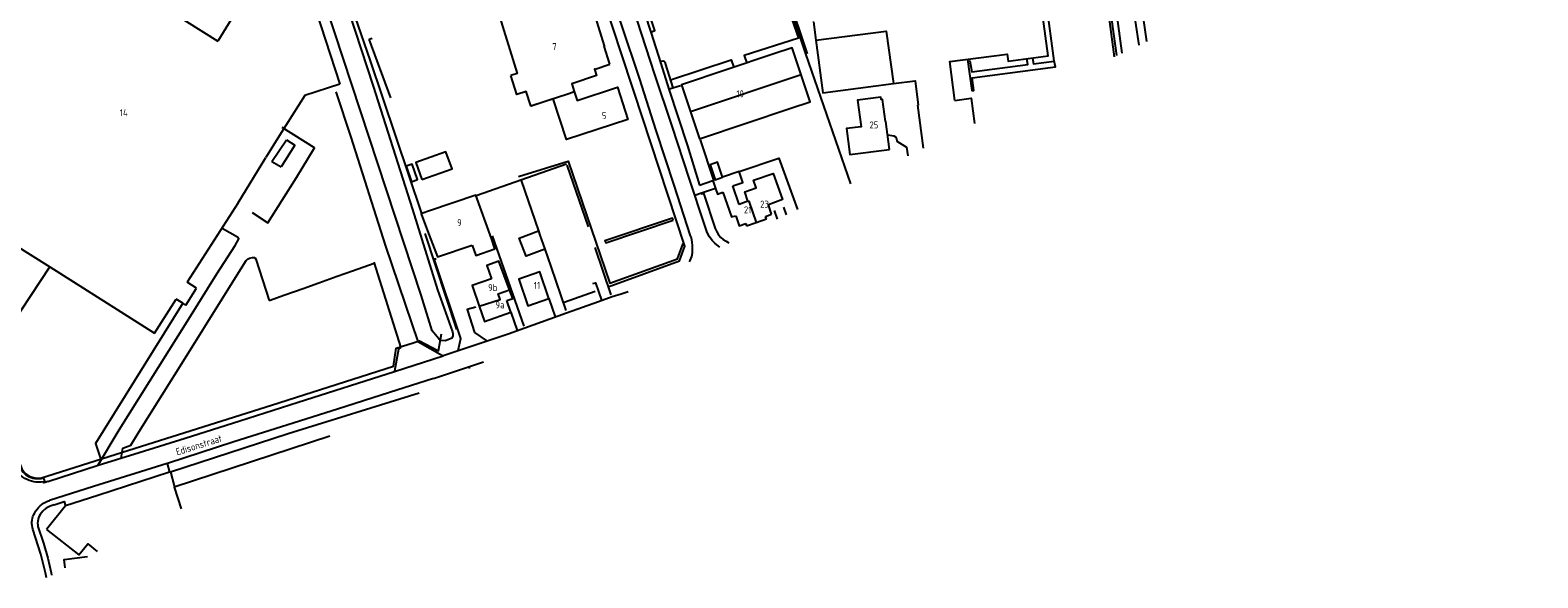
# Model space of a CAD drawing. Header units: metres. Extents: x 233829 to 239427, y 444283 to 448222.
# Tile 81 of 171: x 236859 to 237399, y 445104 to 445300. Entities that reach past the tile are written whole.
import ezdxf

# ---------------------------------------------------------------- set-up
doc = ezdxf.new("R2010")
doc.units = ezdxf.units.M
doc.header["$MEASUREMENT"] = 0
for name, color, linetype in [('BIJGEBOUW', 4, 'Continuous'), ('DAKRAND', 4, 'Continuous'), ('DAKRAND-BYG', 4, 'Continuous'), ('HEG', 253, 'Continuous'), ('HEK', 253, 'Continuous'), ('HOOFDGEBOUW', 4, 'Continuous'), ('HUISNUMMER', 253, 'Continuous'), ('INSTEEKSLOOT', 153, 'Continuous'), ('KANTVERH', 253, 'Continuous'), ('KANTWATER', 153, 'Continuous'), ('MUUR', 253, 'Continuous'), ('OVLIJNOBJ', 253, 'Continuous'), ('RASTER', 253, 'Continuous'), ('STRAATNAAM', 253, 'Continuous'), ('TUSSENMUUR', 253, 'Continuous')]:
    doc.layers.add(name, color=color, linetype=linetype)
doc.styles.get("Standard").update_dxf_attribs({"font": 'iso.shx'})

msp = doc.modelspace()

# ---------------------------------------------------------------- linework, layer by layer
at = {"layer": 'BIJGEBOUW'}
for p, q in [((236945.71, 445252.72), (236950.97, 445260.4)), ((236953.93, 445258.53), (236949.06, 445250.79)), ((236950.97, 445260.4), (236953.93, 445258.53))]:
    msp.add_line(p, q, dxfattribs=at)
for points in [[(237024.34, 445225.11), (237018.72, 445240.66), (237002.17, 445235.06)], [(237001.43, 445227.91), (237005.07, 445218.59), (237017.43, 445222.77)]]:
    msp.add_lwpolyline(points, dxfattribs=at)
at = {"layer": 'DAKRAND'}
for p, q in [((236933.6, 445237.86), (236943.5, 445254.11)), ((237113.07, 445249.07), (237107.18, 445247.06)), ((237104.51, 445246.15), (237103.63, 445245.85)), ((237103.63, 445245.85), (237104.65, 445243.02)), ((237113.14, 445237.33), (237110.82, 445243.96))]:
    msp.add_line(p, q, dxfattribs=at)
for points in [[(236957.81, 445317.93), (236935.57, 445310.85), (236926.32, 445295.77)], [(237135.29, 445283.73), (237132.05, 445293.38), (237125.13, 445291.06)], [(237131.59, 445271.77), (237138.51, 445274.08), (237135.29, 445283.73)], [(237107.18, 445247.06), (237105.36, 445252.42), (237102.68, 445251.51), (237104.51, 445246.15)], [(237110.82, 445243.96), (237114.42, 445245.21), (237113.07, 445249.07)], [(237116.24, 445238.42), (237115.07, 445241.77), (237119.18, 445243.2), (237118.23, 445245.94), (237125.33, 445248.42), (237128.6, 445239.06), (237123.56, 445237.13)], [(237104.65, 445243.02), (237105.38, 445240.99), (237107.23, 445241.65)], [(237107.23, 445241.65), (237110.4, 445232.82), (237111.86, 445233.17)]]:
    msp.add_lwpolyline(points, dxfattribs=at)
at = {"layer": 'DAKRAND-BYG'}
for p, q in [((236945.71, 445252.72), (236949.06, 445250.79)), ((237002.17, 445235.06), (236999.37, 445234.04))]:
    msp.add_line(p, q, dxfattribs=at)
for points in [[(236999.45, 445246.23), (237010.25, 445250.09), (237008.07, 445256.19), (236997.27, 445252.32), (236999.45, 445246.23)], [(236995.66, 445245.45), (236997.87, 445246.2), (236995.98, 445251.74), (236993.77, 445250.99), (236995.66, 445245.45)], [(236999.37, 445234.04), (236999.22, 445233.98), (237001.43, 445227.91)], [(237017.43, 445222.77), (237018.7, 445219.01), (237025.62, 445221.35), (237024.34, 445225.11)], [(237043.48, 445221.34), (237036.79, 445218.79), (237034.32, 445225.28), (237041.21, 445227.9)], [(237041.21, 445227.9), (237041.74, 445226.34), (237043.48, 445221.34)]]:
    msp.add_lwpolyline(points, dxfattribs=at)
at = {"layer": 'HEG'}
for p, q in [((237129.18, 445315.91), (237137.48, 445291.21)), ((237051.35, 445251.42), (237058.97, 445229.34)), ((237035, 445245.85), (237041.21, 445227.9)), ((237098.86, 445244.23), (237103.63, 445245.85)), ((237024.65, 445226.09), (237035.97, 445193.7)), ((237061.39, 445221.88), (237067.08, 445204.98))]:
    msp.add_line(p, q, dxfattribs=at)
for points in [[(237113.07, 445249.07), (237127.25, 445253.89), (237133.94, 445235.5)], [(237043.48, 445221.34), (237045.62, 445215.13), (237051.03, 445199.33)], [(237018.75, 445200.53), (237015.64, 445199.64), (237018.33, 445191.43)]]:
    msp.add_lwpolyline(points, dxfattribs=at)
at = {"layer": 'HEK'}
for p, q in [((237099.08, 445260.4), (237103.88, 445245.97)), ((237018.88, 445240.54), (237051.24, 445251.82)), ((237000.48, 445226.91), (237011.89, 445192.52)), ((237050.45, 445202.31), (237061.46, 445206.23)), ((236913.8, 445202), (236913.75, 445201.92))]:
    msp.add_line(p, q, dxfattribs=at)
for points in [[(237391.56, 445401.2), (237391.93, 445409.03), (237392.9, 445425.23), (237395.43, 445459.68), (237399.22, 445493.67), (237325.38, 445503.62), (237320.25, 445504.45), (237281.67, 445498.92), (237231.83, 445491.32), (237238.05, 445446.95), (237242.35, 445414.51), (237246.73, 445384.41), (237248.41, 445372.98), (237252.4, 445342.11), (237256.24, 445314.99), (237258.97, 445295.6)], [(237240.16, 445343.05), (237243.68, 445318.01), (237247.42, 445290.13)], [(236999.37, 445234.04), (236980.89, 445289.08), (236974.52, 445307.35), (236965.09, 445336.75), (236965.53, 445336.82)], [(237128.19, 445315.68), (237130.55, 445310.11), (237136.89, 445291.19), (237153.01, 445244.74)], [(236832.07, 445205.99), (236832.65, 445205.18), (236834.58, 445202.41), (236836.01, 445199.86), (236837.56, 445196.98), (236838.87, 445193.79), (236840.39, 445190.51), (236841.97, 445186.74), (236843.23, 445182.37), (236844.58, 445178.19), (236847.08, 445170.14), (236850.69, 445158.98), (236855.27, 445144.61), (236856.14, 445142.59), (236857.34, 445140.96), (236858.96, 445139.85), (236860.8, 445139.39), (236862.82, 445139.32), (236892.23, 445148.61)], [(236913.75, 445201.92), (236882.51, 445151.65), (236884.26, 445146.31)], [(236892.23, 445148.61), (236945.51, 445165.47), (236989.28, 445179.39), (236990.24, 445185.82), (236998.59, 445188.43), (237005.38, 445184.88), (237006.5, 445190.92)]]:
    msp.add_lwpolyline(points, dxfattribs=at)
at = {"layer": 'HOOFDGEBOUW'}
for p, q in [((236957.81, 445317.93), (236970.01, 445280.34)), ((237061.49, 445285.77), (237066.79, 445287.49)), ((236970.01, 445280.34), (236957.45, 445276.26)), ((236957.45, 445276.26), (236948.44, 445261.96)), ((236948.44, 445261.96), (236943.5, 445254.11)), ((236933.6, 445237.86), (236915.35, 445209.47)), ((237116.24, 445238.42), (237113.14, 445237.33)), ((237124.73, 445233.78), (237123.56, 445237.13)), ((237115.44, 445230.53), (237115.76, 445229.61)), ((237115.76, 445229.61), (237119.23, 445230.82)), ((237119.23, 445230.82), (237122.88, 445232.1)), ((237122.56, 445233.02), (237124.73, 445233.78)), ((237122.88, 445232.1), (237122.56, 445233.02)), ((236845.76, 445227.73), (236866.11, 445214.91)), ((236866.11, 445214.91), (236903.64, 445191.27)), ((236918.73, 445207.34), (236915.35, 445209.47)), ((236914.82, 445201.25), (236918.73, 445207.34)), ((236903.64, 445191.27), (236911.43, 445203.38)), ((236913.75, 445201.92), (236911.43, 445203.38)), ((236914.82, 445201.25), (236913.75, 445201.92)), ((237031.28, 445198.7), (237029.83, 445202.9))]:
    msp.add_line(p, q, dxfattribs=at)
for points in [[(237190.35, 445274.55), (237188.53, 445288.44), (237209.14, 445291.14), (237209.49, 445288.6), (237223.8, 445290.47), (237221.27, 445309.04), (237237.08, 445311.11), (237234.85, 445328.15)], [(236895.84, 445315.02), (236896.82, 445314.41), (236926.32, 445295.77)], [(237066.79, 445287.49), (237064.75, 445294), (237064.86, 445294.04), (237060.51, 445307.97), (237048.84, 445304.17), (237046.65, 445310.89), (237027.25, 445304.58), (237033.62, 445284.2), (237031.31, 445283.48)], [(237139.77, 445302.68), (237139.69, 445302.67), (237140.55, 445296.1)], [(237140.55, 445296.1), (237143.01, 445277.29), (237168.34, 445280.6)], [(237125.13, 445291.06), (237092.46, 445280.13), (237095.69, 445270.48)], [(237061.49, 445285.77), (237061.29, 445285.7), (237062.03, 445283.42), (237053.09, 445280.51), (237053.99, 445277.72)], [(237038.48, 445272.67), (237036.84, 445277.73), (237033.45, 445276.63), (237031.31, 445283.48)], [(237053.99, 445277.72), (237055.02, 445274.56), (237069.48, 445279.26), (237073.24, 445267.69), (237051.25, 445260.53), (237046.51, 445275.1), (237038.54, 445272.51), (237038.48, 445272.67)], [(237168.34, 445280.6), (237176.13, 445281.62), (237177.27, 445272.9)], [(237167.01, 445257.02), (237165.67, 445267), (237165.47, 445266.97), (237164.41, 445274.87), (237164, 445274.82), (237163.88, 445275.74), (237155.5, 445274.68), (237156.79, 445265.11), (237151.52, 445264.44), (237152.76, 445255.22), (237167.01, 445257.02)], [(237190.35, 445274.55), (237196.25, 445275.33), (237197.43, 445266.27)], [(237095.69, 445270.48), (237098.92, 445260.83), (237131.59, 445271.77)], [(237179.13, 445257.4), (237177.1, 445272.87), (237177.27, 445272.9)], [(237111.86, 445233.17), (237113.08, 445229.7), (237115.44, 445230.53)], [(237030.87, 445206.7), (237027.05, 445216.99), (237022.72, 445215.49), (237024.37, 445210.7)], [(237024.37, 445210.7), (237017.45, 445208.31), (237019.97, 445200.92)], [(237044.95, 445203.6), (237041.65, 445213.13), (237034.12, 445210.52), (237037.42, 445200.99), (237044.95, 445203.6)], [(237029.83, 445202.9), (237032.01, 445203.66), (237030.87, 445206.7)], [(237019.97, 445200.92), (237021.84, 445195.44), (237031.28, 445198.7)], [(236966.51, 445154.36), (236910.69, 445136.08), (236913.17, 445128.26)], [(236871.67, 445107.13), (236871.26, 445110.14), (236879.68, 445111.29)]]:
    msp.add_lwpolyline(points, dxfattribs=at)
at = {"layer": 'INSTEEKSLOOT'}
msp.add_lwpolyline([(236961.5, 445339.61), (236962.64, 445338.91), (236981.98, 445279.63), (236996.05, 445235.52), (237005.06, 445206.69), (237010.41, 445191.67), (237010.53, 445191.09), (237010.57, 445190.2), (237010.2, 445189.45), (237009.1, 445188.96), (237007.79, 445188.51), (237006.31, 445188.55), (237005.49, 445189.21), (237003.16, 445192.06), (236999.14, 445204.82)], dxfattribs=at)
at = {"layer": 'KANTVERH'}
for p, q in [((237074.74, 445279.69), (236989.05, 445539.8)), ((237088.12, 445278.69), (237092.12, 445279.95)), ((237099.59, 445241.31), (237097.23, 445240.54)), ((237129.01, 445236.28), (237129.94, 445233.56)), ((237126.83, 445232.05), (237125.75, 445235.19)), ((236974.53, 445213.51), (236982.33, 445216.29)), ((236982.23, 445216.61), (236991.86, 445185.93)), ((236956.88, 445207.21), (236962.5, 445209.22)), ((236962.5, 445209.22), (236969.13, 445211.58)), ((236969.13, 445211.58), (236974.53, 445213.51)), ((236944.69, 445202.86), (236950.37, 445204.89)), ((236950.37, 445204.89), (236956.88, 445207.21)), ((237044.95, 445203.6), (237047.23, 445197.01)), ((237031.28, 445198.7), (237033.55, 445192.11)), ((237018.28, 445191.43), (237022.5, 445188.61)), ((237003.59, 445175.04), (237021.47, 445180.99)), ((236909.39, 445141.55), (236910.67, 445136.59)), ((236865.42, 445138.05), (236864.43, 445137.77))]:
    msp.add_line(p, q, dxfattribs=at)
for points in [[(237235.67, 445441.81), (237238.43, 445422.43), (237241.15, 445402.85), (237243.78, 445384.47), (237246.55, 445364.69), (237249.54, 445342.83), (237252.24, 445323.65), (237254.99, 445302.98), (237256.23, 445294.3)], [(237095.28, 445216.76), (237095.6, 445217.29), (237096.11, 445218.66), (237096.32, 445220.01), (237096.43, 445221.41), (237096.39, 445222.65), (237096.26, 445223.75), (237096.02, 445225.29), (237095.7, 445226.03), (237089.78, 445244.26), (237083.42, 445263.78), (237077.38, 445282.47), (237071.04, 445301.39), (237064.86, 445320.17), (237058.68, 445338.54), (237053.25, 445355.4), (237047.17, 445374.03), (237041.21, 445392.75)], [(237106.16, 445222.04), (237105.68, 445222.38), (237104.41, 445223.39), (237103.43, 445224.41), (237102.49, 445225.68), (237101.6, 445227.3), (237100.62, 445230.11), (237095.35, 445246.32), (237088.95, 445265.69), (237082.77, 445284.17), (237076.68, 445302.95), (237070.44, 445321.97), (237064.41, 445340.46), (237058.83, 445357.21), (237052.7, 445375.99), (237046.58, 445394.46)], [(237095.56, 445321.98), (237093.13, 445329.27), (237073.4, 445322.91), (237079.25, 445305.52), (237081.44, 445299), (237082.92, 445299.54), (237080.79, 445305.91)], [(237127.8, 445315.72), (237134.33, 445296.85), (237114.86, 445290.65), (237115.79, 445287.94)], [(237248.39, 445290.59), (237245.01, 445314.91), (237246.98, 445315.28)], [(237250.3, 445291.5), (237248.93, 445302.05), (237246.98, 445315.28)], [(237194.84, 445289.26), (237196.4, 445278.11), (237197.15, 445278.14), (237196.52, 445282.61), (237226.38, 445286.53), (237225.97, 445288.71), (237223.22, 445309.29)], [(237081.44, 445299), (237085.01, 445287.78), (237084.99, 445288.38), (237085.33, 445288.64), (237085.83, 445288.7), (237086.23, 445288.66), (237086.55, 445288.07), (237086.61, 445287.72), (237089.35, 445279.08)], [(237085.01, 445287.78), (237087.92, 445278.53), (237094.6, 445258.27), (237098.86, 445244.23)], [(237088.47, 445281.94), (237110.27, 445289.07), (237111.17, 445286.39)], [(237194.99, 445288.65), (237195.74, 445288.72), (237196.4, 445284.75), (237216.53, 445287.43), (237216.15, 445289.47)], [(237218.13, 445289.73), (237218.52, 445287.64), (237225.99, 445288.6)], [(237066.2, 445207.8), (237091.67, 445217.13), (237093.61, 445222.37), (237075.37, 445277.87), (237074.88, 445279.25), (237074.74, 445279.69)], [(236968.63, 445277.65), (236973.93, 445261.45), (236986.3, 445222.73), (236995.83, 445194.6), (236998.01, 445188.21), (237006.83, 445183.16)], [(236938.67, 445234.37), (236944.23, 445230.76), (236954.57, 445246.97), (236960.96, 445257.52), (236949.42, 445264.9)], [(237166.32, 445262.18), (237168.48, 445261.88), (237169.1, 445261.5), (237169.42, 445260.76), (237169.59, 445259.97), (237173.08, 445257.78), (237173.55, 445254.69)], [(237034.01, 445247.32), (237051.81, 445252.83), (237066.76, 445209.11), (237091, 445217.86), (237093.08, 445223.26)], [(237104.65, 445243.02), (237099.59, 445241.31), (237099.65, 445241.11), (237100.24, 445241.28)], [(237100.28, 445241.29), (237104.55, 445228.63), (237105.08, 445227.55), (237105.66, 445226.47), (237106.49, 445225.49), (237107.41, 445224.72), (237108.38, 445224.1), (237109.38, 445223.59)], [(237089.44, 445231.68), (237089.17, 445232.37), (237065.01, 445224.33), (237065.28, 445223.54), (237089.45, 445231.63)], [(236883.38, 445143.86), (236891.01, 445156.57), (236915.96, 445196.3), (236926.01, 445212.45), (236932.57, 445222.56), (236933.8, 445225.02), (236933.38, 445225.54), (236927.94, 445228.66)], [(236891.67, 445146.46), (236892.31, 445150.09), (236895.17, 445151.09), (236898.12, 445156.03), (236914.63, 445182.23), (236927.9, 445203.53), (236936.53, 445217.27), (236936.9, 445217.67), (236937.67, 445218.05), (236938.7, 445218.29), (236939.54, 445218.28)], [(236939.54, 445218.28), (236939.95, 445217.65), (236944.69, 445202.86)], [(237012.43, 445185.03), (237013.35, 445189.34), (237003.84, 445217.8), (237004.58, 445217.87)], [(237060.72, 445208.96), (237061.63, 445209.28), (237063.81, 445202.97)], [(237007.05, 445183.22), (237030.32, 445190.94), (237051.25, 445198.53), (237062.66, 445202.56), (237067.59, 445204.4), (237070.86, 445205.24), (237073.28, 445206.1)], [(236865.42, 445138.05), (236883.42, 445143.91), (236898.13, 445148.46), (236914.64, 445153.62), (236934.19, 445159.79), (236955.11, 445166.46), (236989.66, 445177.43), (237007.03, 445183.07)], [(236991.86, 445185.93), (236991, 445185.46), (236989.65, 445177.58)], [(237003.59, 445175.04), (236987.81, 445169.93), (236969.18, 445164), (236949.08, 445157.71), (236932.1, 445152.33), (236908.33, 445144.6), (236908.21, 445144.57)], [(236908.21, 445144.57), (236881.83, 445136.28), (236866, 445131.3)], [(236908.21, 445144.57), (236909.05, 445141.44), (236883.38, 445133.1), (236871.77, 445129.44)], [(236863.89, 445137.93), (236863.03, 445137.84), (236862.17, 445137.82), (236861.3, 445137.88), (236860.45, 445138.01), (236859.61, 445138.21), (236858.78, 445138.47), (236857.99, 445138.81), (236857.22, 445139.22), (236856.49, 445139.68), (236855.81, 445140.21), (236855.17, 445140.79), (236854.58, 445141.43), (236854.05, 445142.11), (236853.58, 445142.84), (236853.17, 445143.6)], [(236855.43, 445143.26), (236855.75, 445142.63), (236856.12, 445142.04), (236856.56, 445141.49), (236857.04, 445140.98), (236857.58, 445140.53), (236858.16, 445140.14), (236858.77, 445139.8), (236859.42, 445139.53), (236860.09, 445139.32), (236860.77, 445139.19), (236861.47, 445139.12), (236862.17, 445139.12), (236862.87, 445139.2)], [(236862.87, 445139.2), (236863.77, 445139.47), (236864.43, 445137.77)], [(236864.43, 445137.77), (236863.96, 445137.64), (236863.89, 445137.93)], [(236860.37, 445126.23), (236860.72, 445126.93), (236861.13, 445127.6), (236861.58, 445128.23), (236862.09, 445128.82), (236862.65, 445129.36), (236863.25, 445129.86), (236863.89, 445130.3), (236864.56, 445130.69), (236865.27, 445131.03), (236866, 445131.3)], [(236867.74, 445129.76), (236866.97, 445129.55), (236866.23, 445129.27), (236865.52, 445128.92), (236864.85, 445128.5), (236864.22, 445128.02), (236863.64, 445127.48), (236863.11, 445126.89), (236862.65, 445126.24)], [(236871.77, 445129.44), (236871.81, 445129.33), (236864.95, 445120.88)], [(236867.74, 445129.76), (236871.27, 445130.89), (236871.77, 445129.44)], [(236860.11, 445120.99), (236859.91, 445121.63), (236859.77, 445122.29), (236859.7, 445122.96), (236859.7, 445123.64), (236859.77, 445124.31), (236859.9, 445124.97), (236860.11, 445125.61), (236860.37, 445126.23)], [(236862.65, 445126.24), (236862.34, 445125.68), (236862.1, 445125.09), (236861.92, 445124.47), (236861.81, 445123.84), (236861.77, 445123.2), (236861.8, 445122.56), (236861.9, 445121.93)], [(236864.91, 445103.61), (236864.62, 445105.36), (236862.97, 445112.11), (236860.11, 445120.99)], [(236861.9, 445121.93), (236863.87, 445116.01), (236865.44, 445110.6), (236866.61, 445105.44), (236866.77, 445104.58)], [(236864.95, 445120.88), (236876.51, 445111.86), (236879.75, 445115.82), (236883.08, 445113.05)]]:
    msp.add_lwpolyline(points, dxfattribs=at)
at = {"layer": 'KANTWATER'}
msp.add_lwpolyline([(236999.14, 445204.82), (236955.69, 445337), (236956.95, 445339.36)], dxfattribs=at)
at = {"layer": 'MUUR'}
for p, q in [((236980.38, 445296.44), (236988.18, 445275.42)), ((236980.58, 445296.45), (236981.67, 445296.78))]:
    msp.add_line(p, q, dxfattribs=at)
at = {"layer": 'OVLIJNOBJ'}
msp.add_line((237016.18, 445179.23), (237016.48, 445178.57), dxfattribs=at)
msp.add_lwpolyline([(236909.39, 445141.55), (236951.49, 445155.25), (236998.49, 445169.85)], dxfattribs=at)
at = {"layer": 'RASTER'}
msp.add_lwpolyline([(236843.91, 445181.31), (236849.28, 445189.4), (236866.11, 445214.91)], dxfattribs=at)
at = {"layer": 'TUSSENMUUR'}
for p, q in [((237135.29, 445283.73), (237095.69, 445270.48)), ((237104.51, 445246.15), (237107.18, 445247.06))]:
    msp.add_line(p, q, dxfattribs=at)
for points in [[(237140.55, 445296.1), (237165.72, 445299.29), (237168.34, 445280.6)], [(237038.48, 445272.67), (237052.02, 445277.08), (237053.99, 445277.72)], [(237116.24, 445238.42), (237116.54, 445238.52), (237119.23, 445230.82)], [(237019.97, 445200.92), (237027.42, 445203.29), (237026.73, 445205.29), (237030.87, 445206.7)]]:
    msp.add_lwpolyline(points, dxfattribs=at)

# ---------------------------------------------------------------- texts
at = {"layer": 'HUISNUMMER'}
for s, p in [('7', (237046.13, 445292.55)), ('10', (237112.12, 445275.67)), ('14', (236891.24, 445268.9)), ('5', (237063.92, 445267.84)), ('25', (237159.76, 445264.51)), ('21', (237114.81, 445234.11)), ('23', (237120.64, 445236.15)), ('9', (237012.08, 445229.54)), ('9b', (237023.17, 445206.28)), ('11', (237039.54, 445207.06)), ('9a', (237025.8, 445200.1))]:
    msp.add_text(s, height=2.5, dxfattribs=at).set_placement(p)
at = {"layer": 'STRAATNAAM'}
msp.add_text('Edisonstraat', height=2.5, rotation=17.2924, dxfattribs=at).set_placement((236911.76, 445147.42))

doc.saveas('drawing.dxf')
